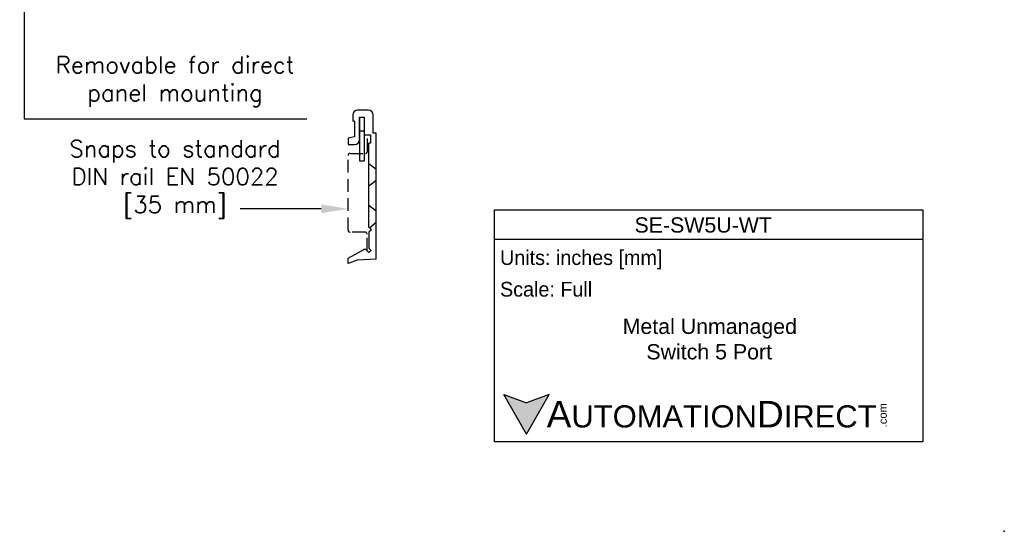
# Model space of a CAD drawing. Header units: inches. Extents: x 0 to 276, y 0 to 228.
# Tile 3 of 5: x 129 to 276, y 0 to 76. Entities that reach past the tile are written whole.
import ezdxf
from ezdxf import colors
from ezdxf.entities.mleader import LeaderData, LeaderLine
from ezdxf.math import Vec2, Vec3

# ---------------------------------------------------------------- set-up
doc = ezdxf.new("R2010")
doc.units = ezdxf.units.IN
doc.header["$LTSCALE"] = 0.3
doc.header["$MEASUREMENT"] = 0
doc.linetypes.add('HIDDEN', pattern=[9.525, 6.35, -3.175])
doc.layers.add('Hidden', color=102, linetype='HIDDEN')
doc.layers.add('Text', color=140, linetype='Continuous')
doc.styles.add('型式1', font='txt')

msp = doc.modelspace()

# ---------------------------------------------------------------- hatches: boundary and pattern name
at = {"layer": 'Text'}
msp.add_hatch(color=256, dxfattribs=at).paths.add_polyline_path([(208.0104, 20.3915), (204.6116, 19.1544), (201.2128, 20.3915), (204.6116, 14.5046)])

# ---------------------------------------------------------------- linework, layer by layer
for p, q in [((178.707, 62.092), (178.707, 61.1482)), ((181.0303, 62.818), (179.433, 62.818)), ((179.7113, 58.4013), (179.7113, 61.7653)), ((179.7113, 61.7653), (179.7113, 55.2315)), ((180.4374, 61.7653), (180.4374, 59.1516)), ((180.4374, 61.7653), (180.4374, 55.2315)), ((181.7563, 59.3936), (181.7563, 62.092)), ((178.9974, 61.1482), (178.707, 61.1482)), ((178.9974, 61.1482), (178.9974, 58.8128)), ((178.9974, 58.8128), (178.0415, 58.6313)), ((179.7113, 59.7203), (180.4374, 59.7203)), ((180.4374, 59.1516), (181.3691, 59.1516)), ((181.3691, 59.1516), (181.3691, 57.8689)), ((182.2282, 59.3936), (181.7563, 59.3936)), ((182.2282, 40.5773), (182.2282, 59.3936)), ((182.2282, 40.5773), (182.2282, 59.3936)), ((182.2282, 40.5773), (182.2282, 59.3936)), ((178.0415, 58.6313), (178.0415, 57.6753)), ((178.0415, 57.6753), (178.9853, 57.6753)), ((181.3691, 57.8689), (181.1271, 57.8689)), ((181.1271, 45.3449), (181.1271, 57.8689)), ((179.7113, 55.2315), (180.4374, 55.2315)), ((181.1271, 45.3449), (181.5143, 44.9819)), ((181.5143, 44.9819), (181.1271, 44.6189)), ((181.1271, 44.6189), (181.1271, 42.2351)), ((178.0415, 40.7589), (180.5807, 42.1141)), ((180.5807, 42.1141), (181.1271, 41.5677)), ((181.1271, 42.2351), (181.4608, 41.9014)), ((181.4608, 41.9014), (181.1271, 41.5677)), ((178.0415, 39.9481), (178.0415, 40.7589)), ((179.3725, 40.4321), (178.0415, 39.9481)), ((182.2282, 40.5773), (179.3725, 40.4321))]:
    msp.add_line(p, q)
msp.add_lwpolyline([(179.7113, 61.7653), (180.4374, 61.7653)])
for centre, start, end in [((179.433, 62.092), 90, 180), ((181.0303, 62.092), 0, 90), ((178.9853, 58.4013), 270, 0)]:
    msp.add_arc(centre, 0.726, start, end)
at = {"color": 5}
msp.add_point((275.8287, 0), dxfattribs=at)
at = {"layer": 'Hidden'}
for p, q in [((181.1271, 54.8559), (182.2282, 54.021)), ((181.1271, 51.5162), (182.2282, 52.3511)), ((181.1271, 48.6242), (182.2282, 47.7892)), ((181.1916, 45.2844), (182.2282, 46.1194))]:
    msp.add_line(p, q, dxfattribs=at)
msp.add_lwpolyline([(180.8539, 41.8409), (180.8539, 44.3189, 0.41421356), (180.5539, 44.6189), (178.3139, 44.6189, -0.41421356), (178.0139, 44.9189), (178.0139, 56.0624, -0.41421356), (178.3139, 56.3624), (180.6032, 56.3624, 0.41421356), (180.9032, 56.6624), (180.9032, 59.1516)], format="xyb", dxfattribs=at)
at = {"layer": 'Text'}
for p, q in [((199.8484, 47.9472), (263.6897, 47.9472)), ((199.8484, 13.335), (199.8484, 47.9472)), ((263.6897, 47.9472), (263.6897, 13.335)), ((199.8484, 43.5465), (263.6897, 43.5465)), ((204.6116, 14.5046), (201.2128, 20.3915)), ((201.2128, 20.3915), (204.6116, 19.1544)), ((204.6116, 14.5046), (208.0104, 20.3915)), ((208.0104, 20.3915), (204.6116, 19.1544)), ((263.6897, 13.335), (199.8484, 13.335))]:
    msp.add_line(p, q, dxfattribs=at)
at = {"layer": 'Text', "color": 140}
msp.add_lwpolyline([(130.089, 61.5156), (171.8938, 61.5156)], dxfattribs=at)

# ---------------------------------------------------------------- texts
at = {"layer": 'Text', "color": 140, "char_height": 2.5, "attachment_point": 5}
for s, insert in [('{\\Fromans|c0;Removable for direct\\Ppanel mounting}', (152.2351, 67.0664)), ('{\\Fromans|c0;Snaps to standard\\PDIN rail EN 50022\\P[35 mm]}', (152.2351, 52.4819))]:
    msp.add_mtext(s, dxfattribs=dict(at, insert=insert))
at = {"layer": 'Text', "linetype": 'Continuous', "char_height": 2.275845, "attachment_point": 1}
for s, insert, width in [('{\\fArial|b0|i0|c0|p34;SE-SW5U-WT}', (220.711, 46.8245), 16.330954), ('{\\fArial|b0|i0|c0|p34;Metal Unmanaged\\P    Switch 5 Port}', (218.9462, 31.7091), 28.037671)]:
    msp.add_mtext(s, dxfattribs=dict(at, insert=insert, width=width))
at = {"layer": 'Text', "char_height": 2.20031, "width": 63.841356, "attachment_point": 4}
for s, insert in [(' Units: inches [mm]', (199.8484, 40.4879)), (' Scale: Full', (199.8484, 36.0873))]:
    msp.add_mtext(s, dxfattribs=dict(at, insert=insert))
at = {"layer": 'Text', "insert": (201.2128, 17.448), "char_height": 3.300464, "width": 55.90878, "attachment_point": 4, "style": '型式1'}
msp.add_mtext('{\\fArial|b0|i0|c0|p34;     \\H1.2x;A\\H0.8333x;UTOMATION\\H1.2x;D\\H0.8333x;IRECT}', dxfattribs=at)
at = {"layer": 'Text', "insert": (257.1215, 15.5131), "char_height": 1.188167, "width": 3.520943, "attachment_point": 1, "rotation": 90, "style": '型式1'}
msp.add_mtext('{\\fArial|b0|i0|c0|p34;.com}', dxfattribs=at)

# ---------------------------------------------------------------- leaders
at = {"layer": 'Text', "color": 140}
ml = msp.add_multileader_mtext('Standard', dxfattribs=at)
ml.set_content('')
ml.set_leader_properties()
ml.build(insert=Vec2(0, 0))
ml.multileader.update_dxf_attribs({"text_right_attachment_type": 6, "dogleg_length": 0.36})
ctx = ml.context
ctx.base_point, ctx.plane_origin = Vec3(130.089, 61.5156), Vec3(129.729, 110.6716)
ctx.right_attachment = 6
notes = []
notes.append((ctx, [(0, (1, 1, 0), (129.729, 61.5156), (1, 0), 0.36, [(0, [(129.729, 110.6716)], 0, [])])]))
ctx.mtext, ml.multileader.dxf.content_type = None, 0
ml = msp.add_multileader_mtext('Standard', dxfattribs=at)
ml.set_content('')
ml.set_leader_properties()
ml.build(insert=Vec2(0, 0))
ml.multileader.update_dxf_attribs({"text_right_attachment_type": 6, "dogleg_length": 0.36})
ctx = ml.context
ctx.base_point, ctx.plane_origin = Vec3(161.9373, 48.0944), Vec3(178.0139, 48.0944)
ctx.right_attachment = 6
notes.append((ctx, [(0, (1, 1, 0), (162.2973, 48.0944), (-1, 0), 0.36, [(0, [(178.0139, 48.0944)], 0, [])])]))
ctx.mtext, ml.multileader.dxf.content_type = None, 0
for ctx, leaders in notes:
    for number, flags, end, landing, length, lines in leaders:
        leader = LeaderData()
        leader.index, (leader.has_last_leader_line, leader.has_dogleg_vector, leader.attachment_direction) = number, flags
        leader.last_leader_point, leader.dogleg_vector, leader.dogleg_length = Vec3(end), Vec3(landing), length
        for number, points, colour, breaks in lines:
            line = LeaderLine()
            line.index, line.vertices, line.color, line.breaks = number, Vec3.list(points), colors.encode_raw_color(colour), breaks
            leader.lines.append(line)
        ctx.leaders.append(leader)

doc.saveas('drawing.dxf')
